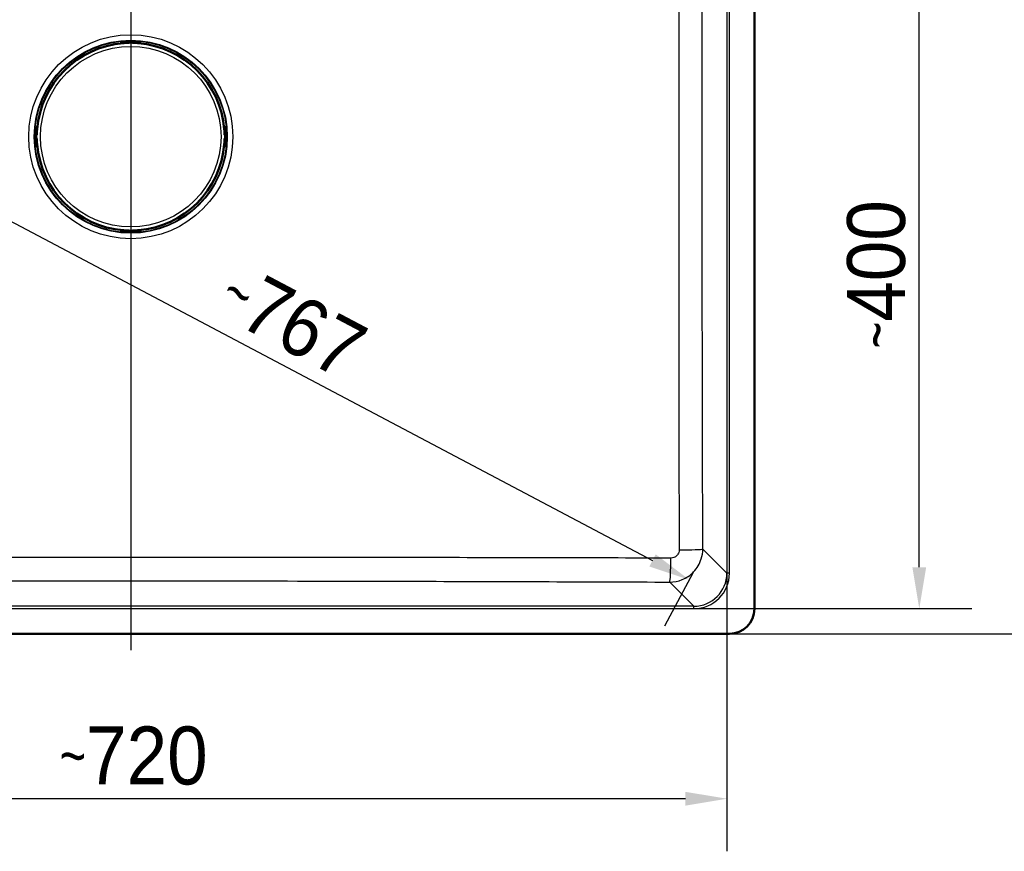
# Model space of a CAD drawing. Header units: millimetres. Extents: x 100 to 2000, y 93 to 2870.
# Tile 3 of 6: x 713 to 1307, y 1347 to 1849. Entities that reach past the tile are written whole.
import ezdxf

# ---------------------------------------------------------------- set-up
doc = ezdxf.new("R2010")
doc.units = ezdxf.units.MM
doc.header["$LTSCALE"] = 10
for name, color, linetype, lineweight in [('Centerline(ISO)', 7, 'Continuous', 25), ('Dimensions(ISO)', 7, 'Continuous', 25), ('Visible Edges(ISO)', 7, 'Continuous', 50), ('Visible Tangent Edges(ISO)', 7, 'Continuous', 25)]:
    doc.layers.add(name, color=color, linetype=linetype, lineweight=lineweight)
doc.styles.add('Text_3.5mm', font='arial.ttf', dxfattribs={"width": 0.9})
doc.dimstyles.new('KS-STANDARD', dxfattribs={"dimscale": 10, "dimtxt": 3.5, "dimasz": 2.5, "dimexe": 3.175, "dimexo": 0, "dimgap": 0.8, "dimtad": 1, "dimdec": 1, "dimrnd": 1e-08, "dimtxsty": 'Text_3.5mm', "dimcen": 0.09, "dimdle": 10, "dimclrd": 7, "dimclre": 7, "dimclrt": 7, "dimadec": 0, "dimazin": 2, "dimtfac": 0.714286, "dimtdec": 4, "dimtmove": 0, "dimatfit": 3, "dimfxl": 1, "dimtolj": 1, "dimlwd": 25, "dimlwe": 25, "dimarcsym": 0})

# ---------------------------------------------------------------- blocks, each defined once
blk = doc.blocks.new('*D6')
at = {"layer": 'Defpoints', "color": 0, "linetype": 'Continuous'}
for p in [(403.5, 2309.91), (403.5, 1493.44), (1156.5, 1493.44)]:
    blk.add_point(p, dxfattribs=at)
at = {"layer": 'Dimensions(ISO)', "color": 7, "linetype": 'Continuous', "lineweight": 25}
for p, q in [((403.5, 1493.44), (403.5, 2341.66)), ((1156.5, 1493.44), (1156.5, 2341.66)), ((1131.5, 2309.91), (428.5, 2309.91))]:
    blk.add_line(p, q, dxfattribs=at)
at = {"layer": 'Dimensions(ISO)', "color": 7, "linetype": 'Continuous'}
for points in [[(428.5, 2314.07), (428.5, 2305.74), (403.5, 2309.91)], [(1131.5, 2314.07), (1131.5, 2305.74), (1156.5, 2309.91)]]:
    blk.add_solid(points, dxfattribs=at)
at = {"layer": 'Dimensions(ISO)', "color": 7, "linetype": 'Continuous', "lineweight": 25, "insert": (714.49, 2337.95), "char_height": 35, "attachment_point": 4, "style": 'Text_3.5mm'}
blk.add_mtext('\\A1;753{\\H25.000001;±0,5}', dxfattribs=at)
blk = doc.blocks.new('*D7')
at = {"layer": 'Defpoints', "color": 0, "linetype": 'Continuous'}
for p in [(1141.5, 1981.44), (1375.01, 1981.44), (1141.5, 1478.44)]:
    blk.add_point(p, dxfattribs=at)
at = {"layer": 'Dimensions(ISO)', "color": 7, "linetype": 'Continuous', "lineweight": 25}
for p, q in [((1141.5, 1981.44), (1406.76, 1981.44)), ((1375.01, 1503.44), (1375.01, 1956.44)), ((1141.5, 1478.44), (1406.76, 1478.44))]:
    blk.add_line(p, q, dxfattribs=at)
at = {"layer": 'Dimensions(ISO)', "color": 7, "linetype": 'Continuous'}
for points in [[(1370.85, 1956.44), (1379.18, 1956.44), (1375.01, 1981.44)], [(1370.85, 1503.44), (1379.18, 1503.44), (1375.01, 1478.44)]]:
    blk.add_solid(points, dxfattribs=at)
at = {"layer": 'Dimensions(ISO)', "color": 7, "linetype": 'Continuous', "lineweight": 25, "insert": (1346.97, 1664.3), "char_height": 35, "attachment_point": 4, "rotation": 90, "style": 'Text_3.5mm'}
blk.add_mtext('\\A1;503{\\H25.000001;±0,5}', dxfattribs=at)
blk = doc.blocks.new('*D8')
at = {"layer": 'Defpoints', "color": 0, "linetype": 'Continuous'}
for p in [(1119.12, 1893.98), (1256.02, 1893.98), (1119.96, 1493.57)]:
    blk.add_point(p, dxfattribs=at)
at = {"layer": 'Dimensions(ISO)', "color": 7, "linetype": 'Continuous', "lineweight": 25}
for p, q in [((1119.12, 1893.98), (1287.77, 1893.98)), ((1256.02, 1518.57), (1256.02, 1868.98)), ((1119.96, 1493.57), (1287.77, 1493.57))]:
    blk.add_line(p, q, dxfattribs=at)
at = {"layer": 'Dimensions(ISO)', "color": 7, "linetype": 'Continuous'}
for points in [[(1251.85, 1868.98), (1260.18, 1868.98), (1256.02, 1893.98)], [(1251.85, 1518.57), (1260.18, 1518.57), (1256.02, 1493.57)]]:
    blk.add_solid(points, dxfattribs=at)
at = {"layer": 'Dimensions(ISO)', "color": 7, "linetype": 'Continuous', "lineweight": 25, "insert": (1230.15, 1650.8), "char_height": 35, "attachment_point": 4, "rotation": 90, "style": 'Text_3.5mm'}
blk.add_mtext('\\A1;\\fArial Narrow|b0|i0;{\\H26.6000;~}\\fArial|b0|i0;400', dxfattribs=at)
blk = doc.blocks.new('*D9')
at = {"layer": 'Defpoints', "color": 0, "linetype": 'Continuous'}
for p in [(420.12, 1514.99), (1139.88, 1514.99), (420.12, 1378.79)]:
    blk.add_point(p, dxfattribs=at)
at = {"layer": 'Dimensions(ISO)', "color": 7, "linetype": 'Continuous', "lineweight": 25}
for p, q in [((420.12, 1514.99), (420.12, 1347.04)), ((1139.88, 1514.99), (1139.88, 1347.04)), ((1114.88, 1378.79), (445.12, 1378.79))]:
    blk.add_line(p, q, dxfattribs=at)
at = {"layer": 'Dimensions(ISO)', "color": 7, "linetype": 'Continuous'}
for points in [[(445.12, 1382.95), (445.12, 1374.62), (420.12, 1378.79)], [(1114.88, 1382.95), (1114.88, 1374.62), (1139.88, 1378.79)]]:
    blk.add_solid(points, dxfattribs=at)
at = {"layer": 'Dimensions(ISO)', "color": 7, "linetype": 'Continuous', "lineweight": 25, "insert": (737.02, 1404.66), "char_height": 35, "attachment_point": 4, "style": 'Text_3.5mm'}
blk.add_mtext('\\A1;\\fArial Narrow|b0|i0;{\\H26.6000;~}\\fArial|b0|i0;720', dxfattribs=at)
blk = doc.blocks.new('*D10')
at = {"layer": 'Defpoints', "color": 0, "linetype": 'Continuous'}
for p in [(440.89, 1874.06), (1117.1, 1511), (1119.46, 1515.48)]:
    blk.add_point(p, dxfattribs=at)
at = {"layer": 'Dimensions(ISO)', "color": 7, "linetype": 'Continuous', "lineweight": 25}
for p, q in [((440.89, 1874.06), (423.69, 1841.51)), ((460.63, 1857.9), (1094.99, 1522.68)), ((1119.46, 1515.48), (1102.26, 1482.93))]:
    blk.add_line(p, q, dxfattribs=at)
at = {"layer": 'Dimensions(ISO)', "color": 7, "linetype": 'Continuous'}
for points in [[(462.57, 1861.59), (458.68, 1854.22), (438.52, 1869.58)], [(1096.94, 1526.37), (1093.05, 1519), (1117.1, 1511)]]:
    blk.add_solid(points, dxfattribs=at)
at = {"layer": 'Dimensions(ISO)', "color": 7, "linetype": 'Continuous', "lineweight": 25, "insert": (837.88, 1687.81), "char_height": 35, "attachment_point": 4, "rotation": 332.14646, "style": 'Text_3.5mm'}
blk.add_mtext('\\A1;\\fArial Narrow|b0|i0;{\\H26.6000;~}\\fArial|b0|i0;767', dxfattribs=at)

msp = doc.modelspace()

# ---------------------------------------------------------------- linework, layer by layer
at = {"layer": 'Centerline(ISO)', "linetype": 'Continuous'}
msp.add_line((780.002, 1991.442), (780.002, 1468.442), dxfattribs=at)
at = {"layer": 'Visible Edges(ISO)'}
for p, q in [((1156.502, 1493.442), (1156.502, 1966.442)), ((774.171, 1835.294), (774.171, 1835.195)), ((774.171, 1835.195), (774.171, 1834.867)), ((774.225, 1835.342), (774.225, 1835.394)), ((778.802, 1835.142), (774.425, 1835.142)), ((775.63, 1835.142), (775.63, 1835)), ((775.671, 1835.941), (784.332, 1835.941)), ((779.002, 1835.542), (779.002, 1835.662)), ((779.002, 1835.342), (779.002, 1835.542)), ((781.002, 1835.662), (781.002, 1835.542)), ((781.002, 1835.542), (781.002, 1835.342)), ((785.579, 1835.142), (781.202, 1835.142)), ((784.373, 1835.142), (784.373, 1835)), ((785.779, 1835.394), (785.779, 1835.342)), ((785.832, 1835.195), (785.832, 1835.294)), ((785.832, 1834.867), (785.832, 1835.195)), ((723.15, 1784.319), (723.202, 1784.319)), ((723.349, 1784.373), (723.25, 1784.373)), ((723.677, 1784.373), (723.349, 1784.373)), ((723.402, 1784.119), (723.402, 1779.742)), ((836.654, 1784.373), (836.327, 1784.373)), ((836.601, 1784.119), (836.601, 1779.742)), ((836.753, 1784.373), (836.654, 1784.373)), ((836.854, 1784.319), (836.801, 1784.319)), ((722.603, 1774.212), (722.603, 1782.873)), ((722.882, 1779.542), (723.002, 1779.542)), ((723.002, 1777.542), (722.882, 1777.542)), ((723.002, 1779.542), (723.202, 1779.542)), ((723.202, 1777.542), (723.002, 1777.542)), ((723.402, 1782.914), (723.544, 1782.914)), ((723.402, 1777.342), (723.402, 1772.965)), ((836.46, 1782.914), (836.601, 1782.914)), ((836.601, 1777.342), (836.601, 1772.965)), ((836.801, 1779.542), (837.001, 1779.542)), ((837.001, 1777.542), (836.801, 1777.542)), ((837.001, 1779.542), (837.122, 1779.542)), ((837.122, 1777.542), (837.001, 1777.542)), ((837.401, 1774.212), (837.401, 1782.873)), ((723.202, 1772.765), (723.15, 1772.765)), ((723.25, 1772.712), (723.349, 1772.712)), ((723.349, 1772.712), (723.677, 1772.712)), ((723.402, 1774.171), (723.544, 1774.171)), ((836.327, 1772.712), (836.654, 1772.712)), ((836.46, 1774.171), (836.601, 1774.171)), ((836.654, 1772.712), (836.753, 1772.712)), ((836.801, 1772.765), (836.854, 1772.765)), ((774.171, 1722.217), (774.171, 1721.89)), ((774.171, 1721.89), (774.171, 1721.79)), ((774.225, 1721.743), (774.225, 1721.69)), ((778.802, 1721.943), (774.425, 1721.943)), ((775.63, 1722.084), (775.63, 1721.943)), ((775.671, 1721.143), (784.332, 1721.143)), ((779.002, 1721.543), (779.002, 1721.743)), ((779.002, 1721.422), (779.002, 1721.543)), ((781.002, 1721.743), (781.002, 1721.543)), ((781.002, 1721.543), (781.002, 1721.422)), ((785.579, 1721.943), (781.202, 1721.943)), ((784.373, 1722.084), (784.373, 1721.943)), ((785.779, 1721.69), (785.779, 1721.743)), ((785.832, 1721.89), (785.832, 1722.217)), ((785.832, 1721.79), (785.832, 1721.89)), ((418.502, 1478.442), (1141.502, 1478.442))]:
    msp.add_line(p, q, dxfattribs=at)
for centre, radius, start, end in [((780.002, 1778.542), 56.626, 94.54627, 175.45373), ((774.425, 1835.342), 0.2, 180, 270), ((778.802, 1835.342), 0.2, 270, 0), ((781.202, 1835.342), 0.2, 180, 270), ((780.002, 1778.542), 56.626, 4.54627, 85.45373), ((785.579, 1835.342), 0.2, 270, 0), ((723.202, 1784.119), 0.2, 0, 90), ((836.801, 1784.119), 0.2, 90, 180), ((723.202, 1779.742), 0.2, 270, 0), ((723.202, 1777.342), 0.2, 0, 90), ((836.801, 1779.742), 0.2, 180, 270), ((836.801, 1777.342), 0.2, 90, 180), ((723.202, 1772.965), 0.2, 270, 0), ((780.002, 1778.542), 56.626, 184.54627, 265.45373), ((780.002, 1778.542), 56.626, 274.54627, 355.45373), ((836.801, 1772.965), 0.2, 180, 270), ((774.425, 1721.743), 0.2, 90, 180), ((778.802, 1721.743), 0.2, 0, 90), ((781.202, 1721.743), 0.2, 90, 180), ((785.579, 1721.743), 0.2, 0, 90), ((1141.502, 1493.442), 15, 270, 0)]:
    msp.add_arc(centre, radius, start, end, dxfattribs=at)
for centre, major_axis, ratio, start_param, end_param in [((774.771, 1835.195), (-0.6, 0), 0.9986295, 5.7595865, 6.2831853), ((774.425, 1835.394), (-0.2, 0), 0.9986295, 5.7595865, 6.2831853), ((785.579, 1835.394), (0.173, 0.1), 0.9993145, 5.7595865, 6.2831853), ((785.232, 1835.195), (0.6, 0), 0.9986295, 0, 0.5235988), ((723.349, 1783.773), (0, 0.6), 0.9986295, 0, 0.5235988), ((723.15, 1784.119), (-0.1, 0.173), 0.9993145, 5.7595865, 6.2831853), ((836.654, 1783.773), (0, 0.6), 0.9986295, 5.7595865, 6.2831853), ((836.854, 1784.119), (0, 0.2), 0.9986295, 5.7595865, 6.2831853), ((723.15, 1772.965), (0, -0.2), 0.9986295, 5.7595865, 6.2831853), ((723.349, 1773.312), (0, -0.6), 0.9986295, 5.7595865, 6.2831853), ((836.654, 1773.312), (0, -0.6), 0.9986295, 0, 0.5235988), ((836.854, 1772.965), (0.1, -0.173), 0.9993145, 5.7595865, 6.2831853), ((774.771, 1721.89), (-0.6, 0), 0.9986295, 0, 0.5235988), ((774.425, 1721.69), (-0.173, -0.1), 0.9993145, 5.7595865, 6.2831853), ((785.232, 1721.89), (0.6, 0), 0.9986295, 5.7595865, 6.2831853), ((785.579, 1721.69), (0.2, 0), 0.9986295, 5.7595865, 6.2831853)]:
    msp.add_ellipse(centre, major_axis=major_axis, ratio=ratio, start_param=start_param, end_param=end_param, dxfattribs=at)
for points, knots in [([(774.171, 1835.294), (774.171, 1835.359), (774.182, 1835.425), (774.223, 1835.548), (774.254, 1835.606), (774.331, 1835.708), (774.378, 1835.753), (774.454, 1835.806), (774.479, 1835.821), (774.527, 1835.845), (774.549, 1835.855), (774.605, 1835.876), (774.637, 1835.884), (774.69, 1835.896), (774.712, 1835.9), (774.785, 1835.911), (774.835, 1835.915), (774.951, 1835.924), (775.018, 1835.928), (775.19, 1835.935), (775.302, 1835.938), (775.501, 1835.94), (775.586, 1835.941), (775.671, 1835.941)], [0, 0, 0, 0, 0.0196573, 0.0196573, 0.03895142, 0.03895142, 0.05823465, 0.05823465, 0.06738272, 0.06738272, 0.07529659, 0.07529659, 0.08790625, 0.08790625, 0.09967294, 0.09967294, 0.12689063, 0.12689063, 0.15433077, 0.15433077, 0.19062796, 0.19062796, 0.21603617, 0.21603617, 0.21603617, 0.21603617]), ([(775.513, 1834.99), (775.555, 1834.993), (775.596, 1834.997), (775.674, 1835.004), (775.711, 1835.008), (775.776, 1835.015), (775.805, 1835.019), (775.849, 1835.026), (775.865, 1835.028), (775.877, 1835.031), (775.879, 1835.032), (775.879, 1835.032), (775.879, 1835.032), (775.879, 1835.032)], [0, 0, 0, 0, 0.012563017, 0.012563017, 0.025126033, 0.025126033, 0.037514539, 0.037514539, 0.049084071, 0.049084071, 0.052984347, 0.052984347, 0.053534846, 0.053534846, 0.053534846, 0.053534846]), ([(784.124, 1835.032), (784.124, 1835.032), (784.125, 1835.031), (784.131, 1835.03), (784.138, 1835.029), (784.161, 1835.025), (784.18, 1835.022), (784.228, 1835.015), (784.258, 1835.012), (784.327, 1835.004), (784.366, 1835.001), (784.433, 1834.995), (784.462, 1834.992), (784.49, 1834.99)], [0.019765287, 0.019765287, 0.019765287, 0.019765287, 0.022905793, 0.022905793, 0.029801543, 0.029801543, 0.040160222, 0.040160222, 0.052161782, 0.052161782, 0.064649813, 0.064649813, 0.073300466, 0.073300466, 0.073300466, 0.073300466]), ([(784.332, 1835.941), (784.437, 1835.941), (784.542, 1835.94), (784.738, 1835.937), (784.831, 1835.934), (784.999, 1835.927), (785.075, 1835.923), (785.178, 1835.914), (785.212, 1835.911), (785.271, 1835.903), (785.296, 1835.899), (785.344, 1835.89), (785.365, 1835.885), (785.423, 1835.868), (785.463, 1835.852), (785.534, 1835.816), (785.566, 1835.796), (785.636, 1835.742), (785.672, 1835.706), (785.742, 1835.618), (785.773, 1835.562), (785.817, 1835.443), (785.83, 1835.379), (785.832, 1835.308), (785.832, 1835.301), (785.832, 1835.294)], [0, 0, 0, 0, 0.03125424, 0.03125424, 0.06205631, 0.06205631, 0.09385377, 0.09385377, 0.11215263, 0.11215263, 0.12586969, 0.12586969, 0.1351267, 0.1351267, 0.14902565, 0.14902565, 0.16060251, 0.16060251, 0.17588251, 0.17588251, 0.19469409, 0.19469409, 0.2139782, 0.2139782, 0.21605307, 0.21605307, 0.21605307, 0.21605307]), ([(722.603, 1782.873), (722.603, 1782.977), (722.604, 1783.083), (722.607, 1783.279), (722.61, 1783.372), (722.617, 1783.54), (722.621, 1783.616), (722.63, 1783.718), (722.633, 1783.752), (722.641, 1783.811), (722.645, 1783.837), (722.654, 1783.884), (722.659, 1783.906), (722.676, 1783.963), (722.691, 1784.003), (722.728, 1784.075), (722.748, 1784.107), (722.802, 1784.176), (722.838, 1784.213), (722.926, 1784.282), (722.982, 1784.314), (723.101, 1784.358), (723.165, 1784.37), (723.236, 1784.373), (723.243, 1784.373), (723.25, 1784.373)], [0, 0, 0, 0, 0.03125424, 0.03125424, 0.06205631, 0.06205631, 0.09385377, 0.09385377, 0.11215263, 0.11215263, 0.12586969, 0.12586969, 0.1351267, 0.1351267, 0.14902565, 0.14902565, 0.16060251, 0.16060251, 0.17588251, 0.17588251, 0.19469409, 0.19469409, 0.2139782, 0.2139782, 0.21605307, 0.21605307, 0.21605307, 0.21605307]), ([(836.753, 1784.373), (836.819, 1784.373), (836.885, 1784.362), (837.007, 1784.32), (837.065, 1784.29), (837.167, 1784.213), (837.213, 1784.166), (837.266, 1784.09), (837.281, 1784.065), (837.305, 1784.017), (837.314, 1783.994), (837.335, 1783.939), (837.344, 1783.907), (837.356, 1783.854), (837.359, 1783.831), (837.37, 1783.759), (837.375, 1783.709), (837.383, 1783.593), (837.387, 1783.526), (837.394, 1783.354), (837.397, 1783.242), (837.4, 1783.043), (837.401, 1782.958), (837.401, 1782.873)], [0, 0, 0, 0, 0.0196573, 0.0196573, 0.03895142, 0.03895142, 0.05823465, 0.05823465, 0.06738272, 0.06738272, 0.07529659, 0.07529659, 0.08790625, 0.08790625, 0.09967294, 0.09967294, 0.12689063, 0.12689063, 0.15433077, 0.15433077, 0.19062796, 0.19062796, 0.21603617, 0.21603617, 0.21603617, 0.21603617]), ([(723.512, 1782.664), (723.512, 1782.664), (723.513, 1782.666), (723.514, 1782.671), (723.515, 1782.678), (723.519, 1782.701), (723.522, 1782.72), (723.529, 1782.768), (723.532, 1782.799), (723.539, 1782.868), (723.543, 1782.906), (723.549, 1782.974), (723.552, 1783.002), (723.554, 1783.031)], [0.019765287, 0.019765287, 0.019765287, 0.019765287, 0.022905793, 0.022905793, 0.029801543, 0.029801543, 0.040160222, 0.040160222, 0.052161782, 0.052161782, 0.064649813, 0.064649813, 0.073300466, 0.073300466, 0.073300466, 0.073300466]), ([(836.449, 1783.031), (836.453, 1782.989), (836.456, 1782.948), (836.464, 1782.87), (836.468, 1782.833), (836.475, 1782.767), (836.479, 1782.739), (836.485, 1782.695), (836.488, 1782.678), (836.49, 1782.667), (836.491, 1782.665), (836.491, 1782.665), (836.491, 1782.664), (836.491, 1782.664)], [0, 0, 0, 0, 0.012563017, 0.012563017, 0.025126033, 0.025126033, 0.037514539, 0.037514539, 0.049084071, 0.049084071, 0.052984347, 0.052984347, 0.053534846, 0.053534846, 0.053534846, 0.053534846]), ([(723.25, 1772.712), (723.185, 1772.712), (723.118, 1772.722), (722.996, 1772.764), (722.938, 1772.795), (722.836, 1772.872), (722.791, 1772.919), (722.738, 1772.994), (722.723, 1773.02), (722.699, 1773.068), (722.689, 1773.09), (722.668, 1773.146), (722.66, 1773.178), (722.648, 1773.23), (722.644, 1773.253), (722.633, 1773.326), (722.629, 1773.375), (722.62, 1773.492), (722.616, 1773.559), (722.609, 1773.73), (722.606, 1773.843), (722.603, 1774.041), (722.603, 1774.127), (722.603, 1774.212)], [0, 0, 0, 0, 0.0196573, 0.0196573, 0.03895142, 0.03895142, 0.05823465, 0.05823465, 0.06738272, 0.06738272, 0.07529659, 0.07529659, 0.08790625, 0.08790625, 0.09967294, 0.09967294, 0.12689063, 0.12689063, 0.15433077, 0.15433077, 0.19062796, 0.19062796, 0.21603617, 0.21603617, 0.21603617, 0.21603617]), ([(723.554, 1774.054), (723.551, 1774.095), (723.547, 1774.136), (723.54, 1774.215), (723.536, 1774.252), (723.528, 1774.317), (723.525, 1774.345), (723.518, 1774.389), (723.515, 1774.406), (723.513, 1774.417), (723.512, 1774.419), (723.512, 1774.42), (723.512, 1774.42), (723.512, 1774.42)], [0, 0, 0, 0, 0.012563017, 0.012563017, 0.025126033, 0.025126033, 0.037514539, 0.037514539, 0.049084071, 0.049084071, 0.052984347, 0.052984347, 0.053534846, 0.053534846, 0.053534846, 0.053534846]), ([(836.491, 1774.42), (836.491, 1774.42), (836.491, 1774.419), (836.489, 1774.413), (836.488, 1774.406), (836.484, 1774.383), (836.481, 1774.364), (836.475, 1774.316), (836.471, 1774.286), (836.464, 1774.217), (836.46, 1774.178), (836.454, 1774.111), (836.452, 1774.082), (836.449, 1774.054)], [0.019765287, 0.019765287, 0.019765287, 0.019765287, 0.022905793, 0.022905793, 0.029801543, 0.029801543, 0.040160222, 0.040160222, 0.052161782, 0.052161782, 0.064649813, 0.064649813, 0.073300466, 0.073300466, 0.073300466, 0.073300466]), ([(837.401, 1774.212), (837.401, 1774.107), (837.4, 1774.002), (837.396, 1773.806), (837.393, 1773.713), (837.386, 1773.545), (837.382, 1773.469), (837.374, 1773.366), (837.37, 1773.332), (837.363, 1773.273), (837.359, 1773.248), (837.349, 1773.2), (837.344, 1773.179), (837.327, 1773.121), (837.312, 1773.081), (837.275, 1773.01), (837.255, 1772.978), (837.202, 1772.908), (837.166, 1772.872), (837.077, 1772.802), (837.021, 1772.771), (836.903, 1772.727), (836.838, 1772.714), (836.767, 1772.712), (836.76, 1772.712), (836.753, 1772.712)], [0, 0, 0, 0, 0.03125424, 0.03125424, 0.06205631, 0.06205631, 0.09385377, 0.09385377, 0.11215263, 0.11215263, 0.12586969, 0.12586969, 0.1351267, 0.1351267, 0.14902565, 0.14902565, 0.16060251, 0.16060251, 0.17588251, 0.17588251, 0.19469409, 0.19469409, 0.2139782, 0.2139782, 0.21605307, 0.21605307, 0.21605307, 0.21605307]), ([(775.671, 1721.143), (775.567, 1721.143), (775.461, 1721.144), (775.265, 1721.148), (775.172, 1721.151), (775.004, 1721.157), (774.928, 1721.162), (774.826, 1721.17), (774.791, 1721.174), (774.732, 1721.181), (774.707, 1721.185), (774.659, 1721.195), (774.638, 1721.2), (774.58, 1721.217), (774.54, 1721.232), (774.469, 1721.269), (774.437, 1721.289), (774.368, 1721.342), (774.331, 1721.378), (774.261, 1721.467), (774.23, 1721.523), (774.186, 1721.641), (774.174, 1721.706), (774.171, 1721.777), (774.171, 1721.784), (774.171, 1721.79)], [0, 0, 0, 0, 0.03125424, 0.03125424, 0.06205631, 0.06205631, 0.09385377, 0.09385377, 0.11215263, 0.11215263, 0.12586969, 0.12586969, 0.1351267, 0.1351267, 0.14902565, 0.14902565, 0.16060251, 0.16060251, 0.17588251, 0.17588251, 0.19469409, 0.19469409, 0.2139782, 0.2139782, 0.21605307, 0.21605307, 0.21605307, 0.21605307]), ([(775.879, 1722.053), (775.879, 1722.053), (775.878, 1722.053), (775.873, 1722.054), (775.866, 1722.056), (775.842, 1722.06), (775.824, 1722.063), (775.776, 1722.069), (775.745, 1722.073), (775.676, 1722.08), (775.638, 1722.084), (775.57, 1722.09), (775.542, 1722.092), (775.513, 1722.094)], [0.019765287, 0.019765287, 0.019765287, 0.019765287, 0.022905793, 0.022905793, 0.029801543, 0.029801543, 0.040160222, 0.040160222, 0.052161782, 0.052161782, 0.064649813, 0.064649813, 0.073300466, 0.073300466, 0.073300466, 0.073300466]), ([(784.49, 1722.094), (784.449, 1722.091), (784.408, 1722.088), (784.329, 1722.08), (784.292, 1722.076), (784.227, 1722.069), (784.198, 1722.065), (784.154, 1722.059), (784.138, 1722.056), (784.126, 1722.053), (784.125, 1722.053), (784.124, 1722.053), (784.124, 1722.053), (784.124, 1722.053)], [0, 0, 0, 0, 0.012563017, 0.012563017, 0.025126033, 0.025126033, 0.037514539, 0.037514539, 0.049084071, 0.049084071, 0.052984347, 0.052984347, 0.053534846, 0.053534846, 0.053534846, 0.053534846]), ([(785.832, 1721.79), (785.832, 1721.725), (785.821, 1721.659), (785.78, 1721.536), (785.749, 1721.478), (785.672, 1721.376), (785.625, 1721.331), (785.55, 1721.278), (785.524, 1721.263), (785.476, 1721.239), (785.454, 1721.229), (785.398, 1721.209), (785.366, 1721.2), (785.313, 1721.188), (785.291, 1721.185), (785.218, 1721.174), (785.169, 1721.169), (785.052, 1721.161), (784.985, 1721.157), (784.813, 1721.15), (784.701, 1721.147), (784.502, 1721.144), (784.417, 1721.143), (784.332, 1721.143)], [0, 0, 0, 0, 0.0196573, 0.0196573, 0.03895142, 0.03895142, 0.05823465, 0.05823465, 0.06738272, 0.06738272, 0.07529659, 0.07529659, 0.08790625, 0.08790625, 0.09967294, 0.09967294, 0.12689063, 0.12689063, 0.15433077, 0.15433077, 0.19062796, 0.19062796, 0.21603617, 0.21603617, 0.21603617, 0.21603617])]:
    msp.add_open_spline(points, degree=3, knots=knots, dxfattribs=at)
at = {"layer": 'Visible Tangent Edges(ISO)'}
for p, q in [((1139.882, 1944.899), (1139.882, 1514.986)), ((1141.376, 1514.986), (1141.376, 1944.899)), ((774.251, 1835.442), (774.251, 1835.494)), ((774.425, 1835.331), (774.425, 1835.142)), ((778.802, 1835.331), (774.425, 1835.331)), ((774.771, 1835.741), (774.771, 1835.893)), ((774.771, 1835.531), (774.771, 1835.741)), ((778.802, 1835.741), (774.771, 1835.741)), ((774.771, 1835.531), (778.802, 1835.531)), ((775.23, 1835.142), (775.23, 1834.967)), ((775.513, 1834.99), (775.513, 1834.99)), ((775.671, 1835.941), (775.671, 1835.94)), ((775.671, 1835.94), (784.332, 1835.94)), ((778.802, 1835.862), (778.802, 1835.741)), ((778.802, 1835.531), (778.802, 1835.741)), ((778.802, 1835.531), (778.802, 1835.331)), ((778.802, 1835.142), (778.802, 1835.331)), ((781.202, 1835.741), (781.202, 1835.862)), ((781.202, 1835.741), (781.202, 1835.531)), ((785.232, 1835.741), (781.202, 1835.741)), ((781.202, 1835.331), (781.202, 1835.531)), ((781.202, 1835.531), (785.232, 1835.531)), ((781.202, 1835.331), (781.202, 1835.142)), ((785.579, 1835.331), (781.202, 1835.331)), ((784.332, 1835.941), (784.332, 1835.94)), ((784.49, 1834.99), (784.49, 1834.99)), ((784.773, 1835.142), (784.773, 1834.967)), ((785.232, 1835.893), (785.232, 1835.741)), ((785.232, 1835.531), (785.232, 1835.741)), ((785.579, 1835.142), (785.579, 1835.331)), ((785.752, 1835.494), (785.752, 1835.442)), ((722.651, 1783.773), (722.803, 1783.773)), ((723.013, 1783.773), (722.803, 1783.773)), ((722.803, 1783.773), (722.803, 1779.742)), ((723.013, 1779.742), (723.013, 1783.773)), ((723.05, 1784.292), (723.102, 1784.292)), ((723.402, 1784.119), (723.212, 1784.119)), ((723.212, 1784.119), (723.212, 1779.742)), ((723.402, 1783.314), (723.577, 1783.314)), ((836.426, 1783.314), (836.601, 1783.314)), ((836.791, 1784.119), (836.601, 1784.119)), ((836.791, 1779.742), (836.791, 1784.119)), ((836.901, 1784.292), (836.954, 1784.292)), ((837.201, 1783.773), (836.991, 1783.773)), ((836.991, 1783.773), (836.991, 1779.742)), ((837.201, 1779.742), (837.201, 1783.773)), ((837.201, 1783.773), (837.353, 1783.773)), ((722.603, 1782.873), (722.604, 1782.873)), ((722.604, 1774.212), (722.604, 1782.873)), ((722.803, 1779.742), (722.682, 1779.742)), ((722.682, 1777.342), (722.803, 1777.342)), ((722.803, 1779.742), (723.013, 1779.742)), ((723.013, 1777.342), (722.803, 1777.342)), ((722.803, 1777.342), (722.803, 1773.312)), ((723.212, 1779.742), (723.013, 1779.742)), ((723.013, 1777.342), (723.212, 1777.342)), ((723.013, 1773.312), (723.013, 1777.342)), ((723.212, 1779.742), (723.402, 1779.742)), ((723.402, 1777.342), (723.212, 1777.342)), ((723.212, 1777.342), (723.212, 1772.965)), ((723.554, 1783.031), (723.554, 1783.031)), ((836.449, 1783.031), (836.449, 1783.031)), ((836.601, 1779.742), (836.791, 1779.742)), ((836.791, 1777.342), (836.601, 1777.342)), ((836.991, 1779.742), (836.791, 1779.742)), ((836.791, 1777.342), (836.991, 1777.342)), ((836.791, 1772.965), (836.791, 1777.342)), ((836.991, 1779.742), (837.201, 1779.742)), ((837.201, 1777.342), (836.991, 1777.342)), ((836.991, 1777.342), (836.991, 1773.312)), ((837.321, 1779.742), (837.201, 1779.742)), ((837.201, 1773.312), (837.201, 1777.342)), ((837.201, 1777.342), (837.321, 1777.342)), ((837.4, 1782.873), (837.4, 1774.212)), ((837.4, 1782.873), (837.401, 1782.873)), ((722.603, 1774.212), (722.604, 1774.212)), ((722.803, 1773.312), (722.651, 1773.312)), ((723.013, 1773.312), (722.803, 1773.312)), ((723.102, 1772.792), (723.05, 1772.792)), ((723.212, 1772.965), (723.402, 1772.965)), ((723.402, 1773.771), (723.577, 1773.771)), ((723.554, 1774.054), (723.554, 1774.054)), ((836.426, 1773.771), (836.601, 1773.771)), ((836.449, 1774.054), (836.449, 1774.054)), ((836.601, 1772.965), (836.791, 1772.965)), ((836.954, 1772.792), (836.901, 1772.792)), ((837.201, 1773.312), (836.991, 1773.312)), ((837.353, 1773.312), (837.201, 1773.312)), ((837.4, 1774.212), (837.401, 1774.212)), ((774.251, 1721.59), (774.251, 1721.643)), ((774.425, 1721.943), (774.425, 1721.753)), ((774.425, 1721.753), (778.802, 1721.753)), ((774.771, 1721.343), (774.771, 1721.553)), ((778.802, 1721.553), (774.771, 1721.553)), ((774.771, 1721.343), (778.802, 1721.343)), ((774.771, 1721.191), (774.771, 1721.343)), ((775.23, 1722.118), (775.23, 1721.943)), ((775.513, 1722.094), (775.513, 1722.095)), ((784.332, 1721.144), (775.671, 1721.144)), ((775.671, 1721.144), (775.671, 1721.143)), ((778.802, 1721.753), (778.802, 1721.943)), ((778.802, 1721.753), (778.802, 1721.553)), ((778.802, 1721.343), (778.802, 1721.553)), ((778.802, 1721.343), (778.802, 1721.223)), ((781.202, 1721.943), (781.202, 1721.753)), ((781.202, 1721.553), (781.202, 1721.753)), ((781.202, 1721.753), (785.579, 1721.753)), ((781.202, 1721.553), (781.202, 1721.343)), ((785.232, 1721.553), (781.202, 1721.553)), ((781.202, 1721.223), (781.202, 1721.343)), ((781.202, 1721.343), (785.232, 1721.343)), ((784.332, 1721.144), (784.332, 1721.143)), ((784.49, 1722.094), (784.49, 1722.095)), ((784.773, 1722.118), (784.773, 1721.943)), ((785.232, 1721.343), (785.232, 1721.553)), ((785.232, 1721.343), (785.232, 1721.191)), ((785.579, 1721.753), (785.579, 1721.943)), ((785.752, 1721.643), (785.752, 1721.59)), ((1139.882, 1514.986), (1125.332, 1529.535)), ((1141.376, 1514.986), (1139.882, 1514.986)), ((1105.404, 1509.616), (1119.958, 1495.062)), ((1119.958, 1495.062), (440.045, 1495.062)), ((440.045, 1493.568), (1119.958, 1493.568)), ((1119.958, 1493.568), (1119.958, 1495.062))]:
    msp.add_line(p, q, dxfattribs=at)
for radius in [61.592, 58.284, 58.137, 57.911, 56.606, 54.484]:
    msp.add_circle((780.002, 1778.542), radius, dxfattribs=at)
for start, end in [(94.54627, 175.45373), (4.54627, 85.45373), (184.54627, 265.45373), (274.54627, 355.45373)]:
    msp.add_arc((780.002, 1778.542), 56.626, start, end, dxfattribs=at)
for centre, major_axis, ratio, start_param, end_param in [((774.771, 1835.294), (-0.6, 0), 0.9986295, 4.712389, 6.2831853), ((774.425, 1835.342), (-0.2, 0), 0.9986295, 5.7595865, 6.2831853), ((774.771, 1835.142), (-0.6, 0), 0.9986295, 4.712389, 5.7595865), ((774.425, 1835.342), (-0.173, 0.1), 0.0453243, 0.0261979, 1.5969942), ((774.771, 1835.132), (0.4, 0), 0.9986295, 1.5707963, 2.6179939), ((775.671, 1835.893), (-0.9, 0), 0.052336, 4.712389, 6.2831853), ((775.904, 1834.946), (0.012, 0.0993), 0.9645145, 0.1995413, 0.7680405), ((780.002, 1835.862), (1.2, 0), 0.052336, 0, 3.1415927), ((778.802, 1835.662), (0.2, 0), 0.9986295, 0, 1.5707963), ((778.802, 1835.542), (0.2, 0), 0.9986295, 0, 1.5707963), ((778.802, 1835.542), (0.2, 0), 0.052336, 4.712389, 6.2831853), ((778.802, 1835.342), (0.2, 0), 0.052336, 4.712389, 6.2831853), ((780.002, 1835.662), (-1, 0), 0.052336, 3.1415927, 6.2831853), ((780.002, 1835.462), (1, 0), 0.052336, 0, 3.1415927), ((781.202, 1835.662), (-0.2, 0), 0.9986295, 4.712389, 6.2831853), ((781.202, 1835.542), (-0.2, 0), 0.9986295, 4.712389, 6.2831853), ((781.202, 1835.542), (-0.2, 0), 0.052336, 0, 1.5707963), ((781.202, 1835.342), (-0.2, 0), 0.052336, 0, 1.5707963), ((784.099, 1834.946), (-0.012, 0.0993), 0.9645145, 5.5149018, 6.083644), ((784.332, 1835.893), (0.9, 0), 0.052336, 0, 1.5707963), ((785.232, 1835.294), (0.6, 0), 0.9986295, 0, 1.5707963), ((785.232, 1835.142), (-0.6, 0), 0.9986295, 3.6651914, 4.712389), ((785.232, 1835.132), (0.4, 0), 0.9986295, 0.5235988, 1.5707963), ((785.579, 1835.342), (0.173, 0.1), 0.0453243, 4.6861911, 6.2569874), ((785.579, 1835.342), (0.173, 0.1), 0.9993145, 5.7595865, 6.2831853), ((722.651, 1782.873), (0, 0.9), 0.052336, 0, 1.5707963), ((723.25, 1783.773), (0, 0.6), 0.9986295, 0, 1.5707963), ((723.402, 1783.773), (0, -0.6), 0.9986295, 3.6651914, 4.712389), ((723.412, 1783.773), (0, 0.4), 0.9986295, 0.5235988, 1.5707963), ((723.202, 1784.119), (-0.1, 0.173), 0.9993145, 5.7595865, 6.2831853), ((723.202, 1784.119), (-0.1, 0.173), 0.0453243, 4.6861911, 6.2569874), ((836.753, 1783.773), (0, 0.6), 0.9986295, 4.712389, 6.2831853), ((836.801, 1784.119), (0.1, 0.173), 0.0453243, 0.0261979, 1.5969942), ((836.591, 1783.773), (0, -0.4), 0.9986295, 1.5707963, 2.6179939), ((836.801, 1784.119), (0, 0.2), 0.9986295, 5.7595865, 6.2831853), ((836.602, 1783.773), (0, 0.6), 0.9986295, 4.712389, 5.7595865), ((837.353, 1782.873), (0, 0.9), 0.052336, 4.712389, 6.2831853), ((722.682, 1778.542), (0, 1.2), 0.052336, 0, 3.1415927), ((722.882, 1779.742), (0, -0.2), 0.9986295, 4.712389, 6.2831853), ((722.882, 1777.342), (0, 0.2), 0.9986295, 0, 1.5707963), ((723.002, 1779.742), (0, -0.2), 0.9986295, 4.712389, 6.2831853), ((723.002, 1777.342), (0, 0.2), 0.9986295, 0, 1.5707963), ((722.882, 1778.542), (0, -1), 0.052336, 3.1415927, 6.2831853), ((723.002, 1779.742), (0, -0.2), 0.052336, 0, 1.5707963), ((723.002, 1777.342), (0, 0.2), 0.052336, 4.712389, 6.2831853), ((723.082, 1778.542), (0, 1), 0.052336, 0, 3.1415927), ((723.202, 1779.742), (0, -0.2), 0.052336, 0, 1.5707963), ((723.202, 1777.342), (0, 0.2), 0.052336, 4.712389, 6.2831853), ((723.598, 1782.64), (-0.0993, -0.012), 0.9645145, 5.5149018, 6.083644), ((836.405, 1782.64), (0.0993, -0.012), 0.9645145, 0.1995413, 0.7680405), ((836.801, 1779.742), (0, -0.2), 0.052336, 4.712389, 6.2831853), ((836.801, 1777.342), (0, 0.2), 0.052336, 0, 1.5707963), ((836.922, 1778.542), (0, -1), 0.052336, 0, 3.1415927), ((837.001, 1779.742), (0, -0.2), 0.052336, 4.712389, 6.2831853), ((837.001, 1777.342), (0, 0.2), 0.052336, 0, 1.5707963), ((837.001, 1779.742), (0, -0.2), 0.9986295, 0, 1.5707963), ((837.001, 1777.342), (0, 0.2), 0.9986295, 4.712389, 6.2831853), ((837.122, 1779.742), (0, -0.2), 0.9986295, 0, 1.5707963), ((837.122, 1778.542), (0, 1), 0.052336, 3.1415927, 6.2831853), ((837.122, 1777.342), (0, 0.2), 0.9986295, 4.712389, 6.2831853), ((837.321, 1778.542), (0, -1.2), 0.052336, 0, 3.1415927), ((722.651, 1774.212), (0, -0.9), 0.052336, 4.712389, 6.2831853), ((723.25, 1773.312), (0, -0.6), 0.9986295, 4.712389, 6.2831853), ((723.402, 1773.312), (0, -0.6), 0.9986295, 4.712389, 5.7595865), ((723.412, 1773.312), (0, 0.4), 0.9986295, 1.5707963, 2.6179939), ((723.202, 1772.965), (-0.1, -0.173), 0.0453243, 0.0261979, 1.5969942), ((723.202, 1772.965), (0, -0.2), 0.9986295, 5.7595865, 6.2831853), ((723.598, 1774.445), (-0.0993, 0.012), 0.9645145, 0.1995413, 0.7680405), ((836.405, 1774.445), (0.0993, 0.012), 0.9645145, 5.5149018, 6.083644), ((836.753, 1773.312), (0, -0.6), 0.9986295, 0, 1.5707963), ((836.591, 1773.312), (0, -0.4), 0.9986295, 0.5235988, 1.5707963), ((836.801, 1772.965), (0.1, -0.173), 0.0453243, 4.6861911, 6.2569874), ((836.801, 1772.965), (0.1, -0.173), 0.9993145, 5.7595865, 6.2831853), ((836.602, 1773.312), (0, 0.6), 0.9986295, 3.6651914, 4.712389), ((837.353, 1774.212), (0, -0.9), 0.052336, 0, 1.5707963), ((774.771, 1721.79), (-0.6, 0), 0.9986295, 0, 1.5707963), ((774.425, 1721.743), (-0.173, -0.1), 0.9993145, 5.7595865, 6.2831853), ((774.425, 1721.743), (-0.173, -0.1), 0.0453243, 4.6861911, 6.2569874), ((774.771, 1721.942), (0.6, 0), 0.9986295, 3.6651914, 4.712389), ((774.771, 1721.953), (-0.4, 0), 0.9986295, 0.5235988, 1.5707963), ((775.671, 1721.191), (-0.9, 0), 0.052336, 0, 1.5707963), ((775.904, 1722.139), (0.012, -0.0993), 0.9645145, 5.5149018, 6.083644), ((778.802, 1721.743), (0.2, 0), 0.052336, 0, 1.5707963), ((778.802, 1721.543), (0.2, 0), 0.052336, 0, 1.5707963), ((778.802, 1721.543), (0.2, 0), 0.9986295, 4.712389, 6.2831853), ((778.802, 1721.422), (0.2, 0), 0.9986295, 4.712389, 6.2831853), ((780.002, 1721.223), (-1.2, 0), 0.052336, 0, 3.1415927), ((780.002, 1721.622), (-1, 0), 0.052336, 0, 3.1415927), ((780.002, 1721.422), (1, 0), 0.052336, 3.1415927, 6.2831853), ((781.202, 1721.743), (-0.2, 0), 0.052336, 4.712389, 6.2831853), ((781.202, 1721.543), (-0.2, 0), 0.052336, 4.712389, 6.2831853), ((781.202, 1721.543), (-0.2, 0), 0.9986295, 0, 1.5707963), ((781.202, 1721.422), (-0.2, 0), 0.9986295, 0, 1.5707963), ((784.099, 1722.139), (-0.012, -0.0993), 0.9645145, 0.1995413, 0.7680405), ((784.332, 1721.191), (0.9, 0), 0.052336, 4.712389, 6.2831853), ((785.232, 1721.79), (0.6, 0), 0.9986295, 4.712389, 6.2831853), ((785.232, 1721.953), (-0.4, 0), 0.9986295, 1.5707963, 2.6179939), ((785.232, 1721.942), (0.6, 0), 0.9986295, 4.712389, 5.7595865), ((785.579, 1721.743), (0.173, -0.1), 0.0453243, 0.0261979, 1.5969942), ((785.579, 1721.743), (0.2, 0), 0.9986295, 5.7595865, 6.2831853), ((1110.389, 1529.535), (15, 0.042), 0.0316431, 4.7541085, 6.195875), ((1105.404, 1524.559), (-0.054, -15), 0.0413943, 0.0873415, 1.5387389), ((1119.794, 1515.15), (15.319, -15.319), 0.9924325, 5.5015852, 7.0647854), ((1119.794, 1515.15), (14.266, -14.266), 0.9913115, 5.5015852, 7.0647854)]:
    msp.add_ellipse(centre, major_axis=major_axis, ratio=ratio, start_param=start_param, end_param=end_param, dxfattribs=at)
for points, knots in [([(1110.813, 1860.199), (1110.798, 1832.225), (1110.79, 1804.243), (1110.791, 1749.024), (1110.799, 1721.787), (1110.847, 1639.356), (1110.914, 1584.19), (1111.016, 1529.063)], [0, 0, 0, 0, 8.3746858, 8.3746858, 16.52637, 16.52637, 33.05274, 33.05274, 33.05274, 33.05274]), ([(1125.332, 1529.535), (1125.18, 1584.596), (1125.059, 1639.669), (1124.966, 1721.922), (1124.949, 1749.094), (1124.948, 1804.182), (1124.963, 1832.097), (1124.994, 1860.011)], [-33.05274, -33.05274, -33.05274, -33.05274, -16.52637, -16.52637, -8.3746858, -8.3746858, 0, 0, 0, 0]), ([(775.513, 1834.99), (775.539, 1834.992), (775.565, 1834.994), (775.631, 1835), (775.671, 1835.004), (775.754, 1835.013), (775.796, 1835.017), (775.871, 1835.028), (775.899, 1835.034), (775.915, 1835.041), (775.911, 1835.044), (775.897, 1835.045)], [0, 0, 0, 0, 0.007791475, 0.007791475, 0.020257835, 0.020257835, 0.036464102, 0.036464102, 0.057532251, 0.057532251, 0.073300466, 0.073300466, 0.073300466, 0.073300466]), ([(784.106, 1835.045), (784.099, 1835.045), (784.095, 1835.044), (784.09, 1835.04), (784.094, 1835.038), (784.117, 1835.031), (784.14, 1835.027), (784.215, 1835.016), (784.272, 1835.01), (784.385, 1834.999), (784.438, 1834.994), (784.49, 1834.99)], [0, 0, 0, 0, 0.007791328, 0.007791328, 0.020257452, 0.020257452, 0.036463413, 0.036463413, 0.057531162, 0.057531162, 0.073300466, 0.073300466, 0.073300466, 0.073300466]), ([(723.498, 1782.647), (723.499, 1782.64), (723.5, 1782.636), (723.503, 1782.631), (723.506, 1782.634), (723.512, 1782.657), (723.517, 1782.681), (723.527, 1782.755), (723.534, 1782.813), (723.545, 1782.926), (723.55, 1782.978), (723.554, 1783.031)], [0, 0, 0, 0, 0.007791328, 0.007791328, 0.020257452, 0.020257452, 0.036463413, 0.036463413, 0.057531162, 0.057531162, 0.073300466, 0.073300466, 0.073300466, 0.073300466]), ([(836.449, 1783.031), (836.451, 1783.005), (836.454, 1782.979), (836.459, 1782.913), (836.463, 1782.873), (836.472, 1782.79), (836.477, 1782.748), (836.488, 1782.673), (836.493, 1782.645), (836.501, 1782.629), (836.503, 1782.633), (836.505, 1782.647)], [0, 0, 0, 0, 0.007791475, 0.007791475, 0.020257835, 0.020257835, 0.036464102, 0.036464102, 0.057532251, 0.057532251, 0.073300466, 0.073300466, 0.073300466, 0.073300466]), ([(723.554, 1774.054), (723.552, 1774.08), (723.55, 1774.106), (723.544, 1774.172), (723.54, 1774.211), (723.531, 1774.295), (723.526, 1774.336), (723.516, 1774.412), (723.51, 1774.439), (723.503, 1774.455), (723.5, 1774.451), (723.498, 1774.438)], [0, 0, 0, 0, 0.007791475, 0.007791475, 0.020257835, 0.020257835, 0.036464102, 0.036464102, 0.057532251, 0.057532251, 0.073300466, 0.073300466, 0.073300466, 0.073300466]), ([(836.505, 1774.438), (836.504, 1774.445), (836.503, 1774.449), (836.5, 1774.454), (836.497, 1774.45), (836.491, 1774.427), (836.487, 1774.404), (836.476, 1774.329), (836.469, 1774.272), (836.458, 1774.159), (836.453, 1774.106), (836.449, 1774.054)], [0, 0, 0, 0, 0.007791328, 0.007791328, 0.020257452, 0.020257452, 0.036463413, 0.036463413, 0.057531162, 0.057531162, 0.073300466, 0.073300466, 0.073300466, 0.073300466]), ([(775.897, 1722.039), (775.904, 1722.04), (775.908, 1722.041), (775.913, 1722.044), (775.91, 1722.046), (775.887, 1722.053), (775.863, 1722.057), (775.789, 1722.068), (775.731, 1722.075), (775.618, 1722.086), (775.566, 1722.09), (775.513, 1722.095)], [0, 0, 0, 0, 0.007791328, 0.007791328, 0.020257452, 0.020257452, 0.036463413, 0.036463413, 0.057531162, 0.057531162, 0.073300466, 0.073300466, 0.073300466, 0.073300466]), ([(784.49, 1722.095), (784.464, 1722.093), (784.438, 1722.09), (784.372, 1722.085), (784.333, 1722.081), (784.249, 1722.072), (784.208, 1722.067), (784.132, 1722.056), (784.104, 1722.051), (784.089, 1722.043), (784.092, 1722.041), (784.106, 1722.039)], [0, 0, 0, 0, 0.007791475, 0.007791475, 0.020257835, 0.020257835, 0.036464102, 0.036464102, 0.057532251, 0.057532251, 0.073300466, 0.073300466, 0.073300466, 0.073300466]), ([(1105.404, 1509.616), (1107.929, 1509.628), (1110.46, 1510.124), (1115.427, 1512.135), (1117.82, 1513.756), (1121.893, 1518.011), (1123.491, 1520.717), (1125.011, 1525.541), (1125.322, 1527.54), (1125.332, 1529.535)], [0, 0, 0, 0, 0.1911225, 0.1911225, 0.40315645, 0.40315645, 0.63289167, 0.63289167, 0.78376856, 0.78376856, 0.78376856, 0.78376856]), ([(1111.016, 1529.063), (1111.017, 1528.56), (1110.942, 1528.056), (1110.567, 1526.842), (1110.168, 1526.162), (1109.148, 1525.097), (1108.548, 1524.692), (1107.298, 1524.194), (1106.66, 1524.074), (1106.023, 1524.076)], [-0.78376856, -0.78376856, -0.78376856, -0.78376856, -0.63289167, -0.63289167, -0.40315645, -0.40315645, -0.1911225, -0.1911225, 0, 0, 0, 0]), ([(1106.023, 1524.076), (1057.468, 1524.207), (1008.893, 1524.314), (927.773, 1524.434), (895.253, 1524.465), (835.152, 1524.499), (807.577, 1524.505), (745.104, 1524.505), (710.209, 1524.495), (658.315, 1524.457), (641.294, 1524.44), (580.108, 1524.365), (535.977, 1524.28), (479.237, 1524.142), (466.608, 1524.11), (453.98, 1524.076)], [0, 0, 0, 0, 14.5686072, 14.5686072, 24.306416, 24.306416, 32.5534808, 32.5534808, 42.9903946, 42.9903946, 48.0868443, 48.0868443, 61.3180679, 61.3180679, 65.1069616, 65.1069616, 65.1069616, 65.1069616]), ([(454.599, 1509.616), (467.218, 1509.662), (479.837, 1509.706), (536.526, 1509.902), (580.603, 1510.039), (641.672, 1510.186), (658.655, 1510.222), (710.423, 1510.313), (745.212, 1510.347), (807.492, 1510.347), (834.982, 1510.326), (894.924, 1510.241), (927.374, 1510.17), (1008.357, 1509.954), (1056.884, 1509.792), (1105.404, 1509.616)], [-65.1069616, -65.1069616, -65.1069616, -65.1069616, -61.3180679, -61.3180679, -48.0868443, -48.0868443, -42.9903946, -42.9903946, -32.5534808, -32.5534808, -24.306416, -24.306416, -14.5686072, -14.5686072, 0, 0, 0, 0])]:
    msp.add_open_spline(points, degree=3, knots=knots, dxfattribs=at)
for points in [[(775.897, 1835.045), (775.808, 1835.056), (775.719, 1835.067), (775.63, 1835.077)], [(784.373, 1835.077), (784.284, 1835.067), (784.195, 1835.056), (784.106, 1835.045)], [(723.467, 1782.914), (723.477, 1782.825), (723.488, 1782.736), (723.498, 1782.647)], [(836.505, 1782.647), (836.516, 1782.736), (836.526, 1782.825), (836.536, 1782.914)], [(723.498, 1774.438), (723.488, 1774.349), (723.477, 1774.26), (723.467, 1774.171)], [(836.536, 1774.171), (836.526, 1774.26), (836.516, 1774.349), (836.505, 1774.438)], [(775.63, 1722.007), (775.719, 1722.018), (775.808, 1722.028), (775.897, 1722.039)], [(784.106, 1722.039), (784.195, 1722.028), (784.284, 1722.018), (784.373, 1722.007)]]:
    msp.add_open_spline(points, degree=3, dxfattribs=at)

# ---------------------------------------------------------------- dimensions: what is measured, and where the dimension line sits
at = {"layer": 'Dimensions(ISO)', "color": 7, "linetype": 'Continuous', "lineweight": 25}
for base, p1, p2, angle, picture, middle in [((403.502, 2309.906), (1156.502, 1493.442), (403.502, 1493.442), 180, '*D6', (780.002, 2309.906)), ((1375.014, 1981.442), (1141.502, 1478.442), (1141.502, 1981.442), 90, '*D7', (1375.014, 1729.942))]:
    dim = msp.add_linear_dim(base=base, p1=p1, p2=p2, angle=angle, dimstyle='KS-STANDARD', override={"dimgap": 0.8, "dimdec": 1, "dimtol": 1, "dimlim": 0, "dimtp": 0.5, "dimtm": 0.5, "dimtdec": 4, "dimtofl": 0, "dimatfit": 1}, dxfattribs=at)
    dim.commit()
    dim.dimension.update_dxf_attribs({"geometry": picture, "text_midpoint": middle, "dimtype": 160})
for base, p1, p2, angle, override, picture, middle in [((1256.017, 1893.982), (1119.958, 1493.568), (1119.118, 1893.982), 90, {"dimgap": 0.8, "dimdec": 0, "dimtol": 0, "dimlim": 0, "dimtp": 0, "dimtm": 0, "dimtdec": 0, "dimtofl": 0, "dimatfit": 1}, '*D8', (1256.017, 1693.875)), ((1117.096, 1511.002), (440.889, 1874.062), (1119.463, 1515.48), 152.146458, {"dimgap": 0.8, "dimdec": 0, "dimtol": 0, "dimlim": 0, "dimtp": 0, "dimtm": 0, "dimtdec": 4, "dimtofl": 0, "dimatfit": 1}, '*D10', (863.929, 1644.785)), ((420.121, 1378.785), (1139.882, 1514.986), (420.121, 1514.986), 180, {"dimgap": 0.8, "dimdec": 0, "dimtol": 0, "dimlim": 0, "dimtp": 0, "dimtm": 0, "dimtdec": 4, "dimtofl": 0, "dimatfit": 1}, '*D9', (780.102, 1378.785))]:
    dim = msp.add_linear_dim(base=base, p1=p1, p2=p2, angle=angle, text='\\fArial Narrow|b0|i0;{\\H26.6000;~}\\fArial|b0|i0;<>', dimstyle='KS-STANDARD', override=override, dxfattribs=at)
    dim.commit()
    dim.dimension.update_dxf_attribs({"geometry": picture, "text_midpoint": middle, "dimtype": 160})

doc.saveas('drawing.dxf')
